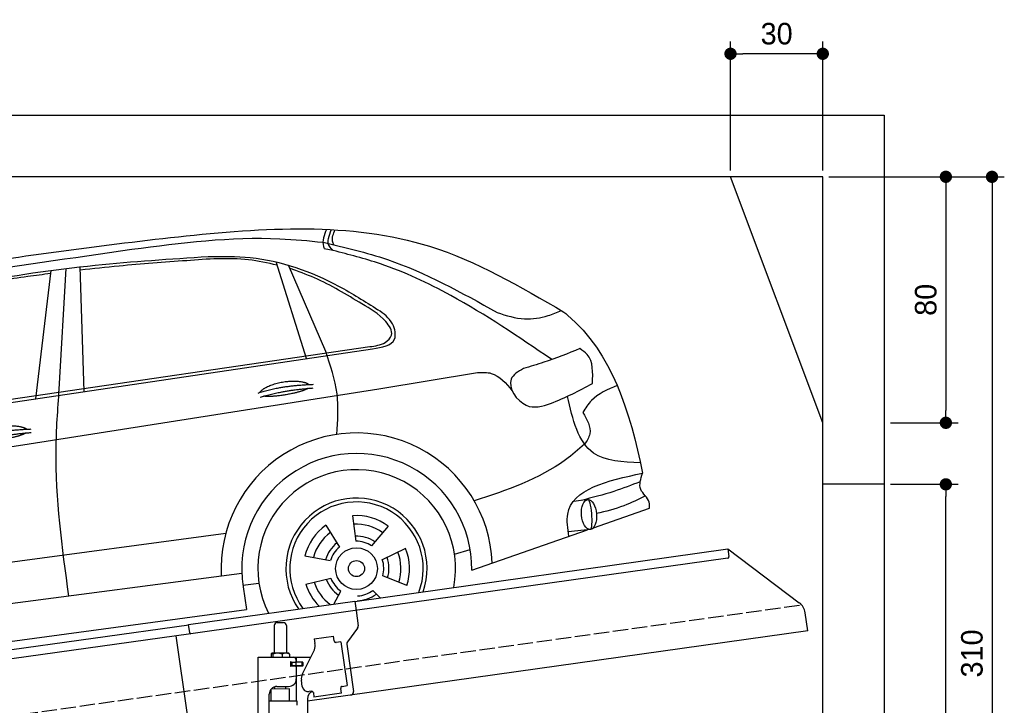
# Model space of a CAD drawing. Extents: x -511 to 5890, y -590 to 5261.
# Tile 5 of 5: x 2690 to 5890, y 3031 to 5261. Entities that reach past the tile are written whole.
import ezdxf

# ---------------------------------------------------------------- set-up
doc = ezdxf.new("R2010")
doc.units = 0
doc.header["$LTSCALE"] = 10
doc.header["$MEASUREMENT"] = 0
doc.linetypes.add('GEN3', pattern=[6.25, 5, -1.25])
doc.layers.get('0').update_dxf_attribs({"linetype": 'CONTINUOUS'})
doc.layers.get('DEFPOINTS').update_dxf_attribs({"linetype": 'CONTINUOUS'})
for name, color, linetype in [('3', 6, 'GEN3'), ('AM_5', 3, 'CONTINUOUS'), ('CAR', 1, 'CONTINUOUS'), ('SICHTBARE_KANTEN_DIN_', 7, 'CONTINUOUS')]:
    doc.layers.add(name, color=color, linetype=linetype)
doc.dimstyles.new('KLAUS_DXF', dxfattribs={"dimscale": 20, "dimtxt": 3.5, "dimasz": 2, "dimexe": 2, "dimexo": 1, "dimgap": 1.5, "dimtad": 1, "dimlfac": 0.1, "dimdsep": 46, "dimtxsty": 'STANDARD', "dimblk": 'DOT', "dimcen": 2, "dimclrd": 256, "dimclre": 256, "dimclrt": 2, "dimadec": 0, "dimazin": 0, "dimtfac": 1, "dimtmove": 2, "dimatfit": 3, "dimfxl": 1, "dimtolj": 1, "dimarcsym": 0})

# ---------------------------------------------------------------- blocks, each defined once
blk = doc.blocks.new('_DOT')
at = {"color": 0, "linetype": 'ByBlock'}
blk.add_line((-0.5, 0), (-1, 0), dxfattribs=at)
at = {"color": 0, "linetype": 'ByBlock', "const_width": 0.5}
blk.add_lwpolyline([(-0.25, 0, 1), (0.25, 0, 1)], format="xyb", close=True, dxfattribs=at)
blk = doc.blocks.new('*D8')
at = {"layer": 'AM_5', "lineweight": -2, "transparency": 16777216}
for p, q in [((5000, 4770), (5000, 5190)), ((5300, 4770), (5300, 5190)), ((5260, 5150), (5040, 5150))]:
    blk.add_line(p, q, dxfattribs=at)
at = {"layer": 'DEFPOINTS', "color": 0, "transparency": 16777216}
for p in [(5000, 5150), (5000, 4750), (5300, 4750)]:
    blk.add_point(p, dxfattribs=at)
at = {"layer": 'AM_5', "lineweight": -2, "transparency": 16777216, "xscale": 40, "yscale": 40, "zscale": 40, "rotation": 180}
blk.add_blockref('_DOT', (5000, 5150), dxfattribs=at)
at = {"layer": 'AM_5', "lineweight": -2, "transparency": 16777216, "xscale": 40, "yscale": 40, "zscale": 40}
blk.add_blockref('_DOT', (5300, 5150), dxfattribs=at)
at = {"layer": 'AM_5', "color": 2, "transparency": 16777216, "insert": (5150, 5215), "char_height": 70, "attachment_point": 5}
blk.add_mtext('\\A1;30', dxfattribs=at)
blk = doc.blocks.new('*D9')
at = {"layer": 'AM_5', "lineweight": -2, "transparency": 16777216}
for p, q in [((5320, 4750), (5740, 4750)), ((5700, 4710), (5700, 3990)), ((5520, 3950), (5740, 3950))]:
    blk.add_line(p, q, dxfattribs=at)
at = {"layer": 'DEFPOINTS', "color": 0, "transparency": 16777216}
for p in [(5300, 4750), (5500, 3950), (5700, 3950)]:
    blk.add_point(p, dxfattribs=at)
at = {"layer": 'AM_5', "lineweight": -2, "transparency": 16777216, "xscale": 40, "yscale": 40, "zscale": 40}
for p, rotation in [((5700, 4750), 90), ((5700, 3950), 270)]:
    blk.add_blockref('_DOT', p, dxfattribs=dict(at, rotation=rotation))
at = {"layer": 'AM_5', "color": 2, "transparency": 16777216, "insert": (5635, 4350), "char_height": 70, "attachment_point": 5, "rotation": 90}
blk.add_mtext('\\A1;80', dxfattribs=at)
blk = doc.blocks.new('*D10')
at = {"layer": 'AM_5', "lineweight": -2, "transparency": 16777216}
for p, q in [((5520, 3750), (5740, 3750)), ((5700, 1690), (5700, 3710)), ((5780, 1650), (5660, 1650))]:
    blk.add_line(p, q, dxfattribs=at)
at = {"layer": 'DEFPOINTS', "color": 0, "transparency": 16777216}
for p in [(5500, 3750), (5700, 3750), (5800, 1650)]:
    blk.add_point(p, dxfattribs=at)
at = {"layer": 'AM_5', "lineweight": -2, "transparency": 16777216, "xscale": 40, "yscale": 40, "zscale": 40}
for p, rotation in [((5700, 3750), 90), ((5700, 1650), 270)]:
    blk.add_blockref('_DOT', p, dxfattribs=dict(at, rotation=rotation))
at = {"layer": 'AM_5', "color": 2, "transparency": 16777216, "insert": (5635, 2700), "char_height": 70, "attachment_point": 5, "rotation": 90}
blk.add_mtext('\\A1;210', dxfattribs=at)
blk = doc.blocks.new('*D12')
at = {"layer": 'AM_5', "lineweight": -2, "transparency": 16777216}
for p, q in [((5320, 4750), (5890, 4750)), ((5850, 4710), (5850, 1690)), ((5820, 1650), (5890, 1650))]:
    blk.add_line(p, q, dxfattribs=at)
at = {"layer": 'DEFPOINTS', "color": 0, "transparency": 16777216}
for p in [(5300, 4750), (5800, 1650), (5850, 1650)]:
    blk.add_point(p, dxfattribs=at)
at = {"layer": 'AM_5', "lineweight": -2, "transparency": 16777216, "xscale": 40, "yscale": 40, "zscale": 40}
for p, rotation in [((5850, 4750), 90), ((5850, 1650), 270)]:
    blk.add_blockref('_DOT', p, dxfattribs=dict(at, rotation=rotation))
at = {"layer": 'AM_5', "color": 2, "transparency": 16777216, "insert": (5785, 3200), "char_height": 70, "attachment_point": 5, "rotation": 90}
blk.add_mtext('\\A1;310', dxfattribs=at)
blk = doc.blocks.new('Car_K')
at = {"layer": 'CAR'}
for p, q in [((6251.6, 3328.5), (6222.3, 3334.3)), ((5361.4, 2878), (5383.3, 3270)), ((5442.5, 2870), (5429.2, 3275.3)), ((6164.8, 2977.2), (6066.2, 3291.5)), ((6227.4, 2999.5), (6106, 3280.8)), ((5285.1, 2846.6), (5334.8, 3263.8)), ((4395.3, 2725.6), (6371, 3016)), ((4457.7, 2723.8), (6379.4, 3009)), ((6400, 2878.8), (6721.1, 2932)), ((7078, 2518.3), (7033.7, 2512.4)), ((6314.8, 2466), (6325.8, 2382.9)), ((7097.5, 2427), (7280.2, 2490.6)), ((6228, 2434.9), (6272.4, 2363.7)), ((3981.4, 2150.9), (5902.5, 2408.8)), ((6430.7, 2432.2), (6376.7, 2368)), ((6702.2, 2289.4), (7078.6, 2420.4)), ((7088.7, 2421.6), (7015.7, 2413.2)), ((6487.1, 2359.3), (6411.4, 2323.1)), ((6646.2, 2340.6), (6697.1, 2356)), ((6160, 2335.1), (6242.5, 2319.9)), ((5954.6, 2278.4), (3966.6, 2017.9)), ((5958.2, 2240.3), (6010.5, 2246.7)), ((6162.8, 2243), (6244.2, 2263.2)), ((6490.7, 2238.6), (6413, 2270.1)), ((5959, 2235.1), (5969.5, 2160.9)), ((6253.6, 2178.8), (6276.6, 2221.2)), ((6404.1, 2198.9), (6381, 2223.2)), ((3987.9, 1892.3), (5969.5, 2160.9))]:
    blk.add_line(p, q, dxfattribs=at)
for radius in [67.9, 26.2]:
    blk.add_circle((6327.5, 2294.1), radius, dxfattribs=at)
for centre, radius, start, end in [((6328.2, 2294.5), 440.8, 2.3474, 183.225), ((6328.2, 2294.5), 373.9, 359.2176, 189.1412), ((6328.2, 2294.5), 321.3, 348.8956, 206.9157), ((6327.5, 2294.1), 229.5, 340.8187, 214.9011), ((6327.5, 2294.1), 216.8, 339.0715, 216.627), ((6327.5, 2294.1), 172.4, 53.2193, 94.2205), ((6327.5, 2294.1), 172.4, 125.2193, 166.2205), ((6327.5, 2294.1), 144.5, 53.86, 93.5798), ((6327.5, 2294.1), 144.5, 125.86, 165.5798), ((6328.2, 2294.5), 104.9, 127.8414, 164.3757), ((6328.2, 2294.5), 104.9, 55.5455, 92.5344), ((6327.5, 2294.1), 88.8, 56.352, 91.0878), ((6327.5, 2294.1), 88.8, 128.352, 163.0878), ((6327.5, 2294.1), 144.5, 341.86, 21.5798), ((6327.5, 2294.1), 172.4, 341.2193, 22.2205), ((6327.5, 2294.1), 88.8, 344.352, 19.0878), ((6328.2, 2294.5), 104.9, 342.9932, 20.0652), ((6327.5, 2294.1), 172.4, 197.2193, 225.0433), ((6327.5, 2294.1), 144.5, 197.86, 233.9391), ((6328.2, 2294.5), 104.9, 199.4717, 235.8081), ((6327.5, 2294.1), 88.8, 200.352, 235.0878), ((6328.2, 2294.5), 104.9, 270.9476, 307.6161), ((6327.5, 2294.1), 88.8, 272.352, 307.0878)]:
    blk.add_arc(centre, radius, start, end, dxfattribs=at)
blk.add_ellipse((7083.4, 2469.9), major_axis=(3.9, -48.6), ratio=0.501954, dxfattribs=at)
blk.add_ellipse((7084.2, 2470), major_axis=(-3.9, 48.6), ratio=0.168571, start_param=3.202195, end_param=6.343787, dxfattribs=at)
for points, degree, knots in [([(4960.4, 3268.4), (5220.3, 3306.4), (5747.3, 3383.4), (6478.6, 3434.2), (6859.6, 3211.3), (7001.7, 3128.2)], 3, [0, 0, 0, 0, 795.09308, 1612.404872, 2098.463299, 2098.463299, 2098.463299, 2098.463299]), ([(6230.2, 3397), (6226.2, 3388.1), (6218.4, 3370.6), (6217.5, 3347.9), (6221.5, 3336.7), (6222.3, 3334.3)], 3, [0, 0, 0, 0, 29.24014, 57.403103, 64.873278, 64.873278, 64.873278, 64.873278]), ([(6251.6, 3328.5), (6246.9, 3333.1), (6228.6, 3350.7), (6238.7, 3376.8), (6246.3, 3396.3)], 3, [0, 0, 0, 0, 18.755669, 72.745333, 72.745333, 72.745333, 72.745333]), ([(6253.7, 3347.2), (6252.2, 3350.9), (6246.1, 3366.6), (6252.6, 3383), (6257.6, 3395.6)], 3, [0, 0, 0, 0, 11.706548, 49.786773, 49.786773, 49.786773, 49.786773]), ([(5597.3, 3332.3), (5757.8, 3353.3), (5965, 3380.3), (6172, 3360), (6218.7, 3355.4)], 3, [0, 0, 0, 0, 482.524461, 623.054485, 623.054485, 623.054485, 623.054485]), ([(4341, 2940.3), (4474.3, 3042.3), (4677, 3197.5), (5124.5, 3264.4), (5403, 3304.4), (5597.3, 3332.3)], 3, [0, 0, 0, 0, 491.496147, 747.712732, 1339.159351, 1339.159351, 1339.159351, 1339.159351]), ([(6218.7, 3355.4), (6289.3, 3338.9), (6488.9, 3292.1), (6668.7, 3191.7), (6784.9, 3126.8)], 3, [0, 0, 0, 0, 216.617018, 612.994024, 612.994024, 612.994024, 612.994024]), ([(6962, 2973.9), (6854.9, 3047), (6678.6, 3167.2), (6435.7, 3281.1), (6303.2, 3315.2), (6251.6, 3328.5)], 3, [0, 0, 0, 0, 388.888323, 639.530882, 799.103011, 799.103011, 799.103011, 799.103011]), ([(4486.6, 2990.7), (4545.8, 3035.8), (4651.4, 3116.2), (4859.3, 3171.2), (5126.1, 3235.8), (5464.3, 3284.2), (5722.9, 3301), (5845.3, 3309)], 3, [0, 0, 0, 0, 220.805775, 393.417908, 637.451139, 1046.907631, 1414.974246, 1414.974246, 1414.974246, 1414.974246]), ([(6069.6, 3280.7), (6038.8, 3288), (5942.4, 3308.2), (5768.6, 3294.5), (5586.9, 3281.8), (5471.6, 3269.2), (5429.6, 3264.6)], 3, [41.799079, 41.799079, 41.799079, 41.799079, 136.523198, 337.310325, 558.263041, 685.022454, 685.022454, 685.022454, 685.022454]), ([(5845.3, 3309), (5891.1, 3309.7), (6037.8, 3311.7), (6228.6, 3242.9), (6355.3, 3162.5), (6397.2, 3136)], 3, [0, 0, 0, 0, 136.913576, 439.008029, 587.851019, 587.851019, 587.851019, 587.851019]), ([(6345.3, 3154.6), (6295.1, 3185.2), (6220, 3230.8), (6137.6, 3260.7), (6110.4, 3270.6)], 3, [0, 0, 0, 0, 175.790338, 262.536589, 262.536589, 262.536589, 262.536589]), ([(5333.6, 3253.4), (5308.7, 3250.3), (5223.6, 3239.4), (5062.6, 3213.6), (4929, 3179.4), (4854.3, 3160.3)], 3, [96.627312, 96.627312, 96.627312, 96.627312, 171.985535, 353.964722, 585.294651, 585.294651, 585.294651, 585.294651]), ([(6371, 3016), (6388.2, 3018.1), (6415.7, 3021.6), (6452, 3057), (6412.6, 3116.7), (6372.3, 3139.4), (6345.3, 3154.6)], 3, [0, 0, 0, 0, 51.553973, 82.995085, 130.366625, 226.749074, 226.749074, 226.749074, 226.749074]), ([(6379.4, 3009), (6410.9, 3013.8), (6462.8, 3021.8), (6447.5, 3100.7), (6415.4, 3123.2), (6397.2, 3136)], 3, [0, 0, 0, 0, 78.119579, 128.2441, 194.566021, 194.566021, 194.566021, 194.566021]), ([(6784.9, 3126.8), (6814.2, 3117.2), (6868.4, 3099.5), (6941.3, 3111.8), (6979.4, 3127.2), (6993.7, 3132.9)], 3, [0, 0, 0, 0, 91.341985, 168.592505, 214.832146, 214.832146, 214.832146, 214.832146]), ([(7001.7, 3128.2), (7005.6, 3125), (7157.9, 3000.5), (7215.5, 2805.5), (7257.5, 2604.7)], 3, [0, 0, 0, 0, 15.036615, 589.271901, 589.271901, 589.271901, 589.271901]), ([(7053.5, 3009.3), (7014.7, 2993.7), (6954.4, 2969.4), (6892.1, 2951.2), (6870, 2944.7)], 3, [0, 0, 0, 0, 125.442917, 194.674449, 194.674449, 194.674449, 194.674449]), ([(7094.4, 2896), (7096, 2931.7), (7098.1, 2978.9), (7062.2, 3003.4), (7053.5, 3009.3)], 3, [0, 0, 0, 0, 95.768478, 126.246125, 126.246125, 126.246125, 126.246125]), ([(6263.4, 2730.5), (6266.6, 2774.9), (6273.1, 2867), (6243, 2954.3), (6227.4, 2999.5)], 3, [0, 0, 0, 0, 132.240957, 273.943093, 273.943093, 273.943093, 273.943093]), ([(6870, 2944.7), (6852.9, 2934.7), (6803.9, 2906.2), (6870.6, 2803.9), (6984.7, 2837.1), (7050.9, 2872.6), (7094.4, 2896)], 3, [0, 0, 0, 0, 52.903265, 151.334808, 229.980054, 381.029092, 381.029092, 381.029092, 381.029092]), ([(6721.1, 2932), (6736.6, 2932.4), (6782.5, 2933.5), (6813.2, 2896.8), (6833.7, 2872.3)], 3, [0, 0, 0, 0, 44.647461, 133.10462, 133.10462, 133.10462, 133.10462]), ([(6014.1, 2867), (6017.5, 2875.2), (6041.7, 2892.6), (6095.5, 2909.5), (6142.4, 2906.4), (6167.5, 2897.5), (6172.8, 2892.9), (6173, 2892.7)], 5, [0.0314681, 0.0314681, 0.0314681, 0.0314681, 0.0314681, 0.0314681, 0.300106, 0.500106, 0.5095952, 0.5095952, 0.5095952, 0.5095952, 0.5095952, 0.5095952]), ([(7175.1, 2889.2), (7144, 2876.3), (7097.8, 2857.1), (7072, 2815.5), (7063.5, 2801.9)], 3, [0, 0, 0, 0, 97.204919, 144.463419, 144.463419, 144.463419, 144.463419]), ([(3091.3, 2219.7), (3169.4, 2269.8), (3429.6, 2436.6), (4576, 2588.6), (5593.2, 2750.5), (6400, 2878.8)], 3, [0, 0, 0, 0, 276.230985, 920.854723, 3391.651354, 3391.651354, 3391.651354, 3391.651354]), ([(5392.7, 2204.8), (5371, 2363.1), (5340.3, 2587.2), (5356.6, 2812.1), (5361.4, 2878)], 3, [0, 0, 0, 0, 477.207835, 675.36922, 675.36922, 675.36922, 675.36922]), ([(6169.7, 2880.1), (6166.3, 2877.9), (6149.5, 2869.6), (6116.3, 2861), (6070, 2853.2), (6038.6, 2852.3), (6025.3, 2854.9)], 5, [0.6133618, 0.6133618, 0.6133618, 0.6133618, 0.6133618, 0.6133618, 0.700106, 0.9252293, 0.9252293, 0.9252293, 0.9252293, 0.9252293, 0.9252293]), ([(7250.4, 2638), (7193.2, 2640.7), (7061.6, 2646.7), (7030.5, 2779.2), (7013, 2854.2)], 3, [0, 0, 0, 0, 155.770402, 358.836919, 358.836919, 358.836919, 358.836919]), ([(7063.5, 2801.9), (7077, 2778.2), (7097.4, 2742.3), (7076.2, 2709.6), (7069, 2698.4)], 3, [0, 0, 0, 0, 73.173803, 110.898164, 110.898164, 110.898164, 110.898164]), ([(5096.6, 2721.7), (5100.1, 2730), (5124.3, 2747.3), (5178.1, 2764.2), (5225, 2761.1), (5250, 2752.2), (5255.3, 2747.7), (5255.6, 2747.5)], 5, [0.0314681, 0.0314681, 0.0314681, 0.0314681, 0.0314681, 0.0314681, 0.300106, 0.500106, 0.5095952, 0.5095952, 0.5095952, 0.5095952, 0.5095952, 0.5095952]), ([(5252.3, 2734.9), (5248.8, 2732.7), (5232.1, 2724.4), (5198.9, 2715.8), (5152.6, 2708), (5121.2, 2707.1), (5107.9, 2709.7)], 5, [0.6133618, 0.6133618, 0.6133618, 0.6133618, 0.6133618, 0.6133618, 0.700106, 0.9252293, 0.9252293, 0.9252293, 0.9252293, 0.9252293, 0.9252293]), ([(7069, 2698.4), (7048.7, 2681), (6945.9, 2592.6), (6815.2, 2549.1), (6710.3, 2514.2)], 3, [0, 0, 0, 0, 79.931742, 405.379961, 405.379961, 405.379961, 405.379961]), ([(7017.6, 2399.2), (7014.1, 2424.5), (6997.2, 2547.2), (7142.3, 2579.3), (7257.5, 2604.7)], 3, [0, 0, 0, 0, 72.166123, 349.847067, 349.847067, 349.847067, 349.847067]), ([(7280.2, 2490.6), (7280.4, 2497.2), (7281.2, 2520.9), (7239.5, 2549.6), (7251.4, 2586), (7257.5, 2604.7)], 3, [0, 0, 0, 0, 19.254038, 69.185953, 122.618833, 122.618833, 122.618833, 122.618833]), ([(7249.7, 2576.3), (7221.3, 2565.4), (7158.7, 2541.4), (7093.9, 2524.8), (7058.5, 2515.7)], 3, [0, 0, 0, 0, 91.392243, 200.73761, 200.73761, 200.73761, 200.73761]), ([(7266.4, 2530.5), (7243.6, 2519.1), (7192.9, 2493.8), (7137.9, 2480.2), (7107.7, 2472.8)], 3, [0, 0, 0, 0, 76.497102, 169.362963, 169.362963, 169.362963, 169.362963])]:
    blk.add_open_spline(points, degree=degree, knots=knots, dxfattribs=at)
for points in [[(6008.1, 2865), (6081.4, 2889.7), (6187.9, 2893.3)], [(6014.6, 2851.8), (6086.7, 2874), (6187, 2881.6)], [(5090.7, 2719.8), (5164, 2744.5), (5270.4, 2748.1)], [(5097.2, 2706.5), (5169.3, 2728.8), (5269.6, 2736.4)]]:
    blk.add_open_spline(points, degree=2, dxfattribs=at)

msp = doc.modelspace()

# ---------------------------------------------------------------- linework, layer by layer
for p, q in [((-199.991, 4950), (5499.993, 4950)), ((5499.993, 4950), (5499.993, 1650)), ((5300, 4750), (0, 4750)), ((5300, 3950), (5000, 4750)), ((5300, -100), (5300, 4750)), ((5499.993, 3750), (5300, 3750)), ((3778.536, 3369.409), (4991.614, 3539.896)), ((4991.614, 3539.896), (4995.093, 3515.139)), ((4991.614, 3539.896), (5223.551, 3365.119)), ((4990.838, 3509.492), (3779.74, 3339.283)), ((3238.7, 3294.55), (3778.396, 3370.399)), ((3778.396, 3370.399), (3782.711, 3339.701)), ((3779.74, 3339.283), (3245.986, 3264.269)), ((3782.711, 3339.701), (3789.789, 3289.338)), ((5251.225, 3273.433), (5242.973, 3332.146)), ((3526.724, 3300.64), (3546.724, 3300.64)), ((760, 2945.181), (3238.84, 3293.559)), ((3242.597, 3266.822), (3238.7, 3294.55)), ((3516.724, 3290.64), (3516.724, 3200.64)), ((3556.724, 3290.64), (3556.724, 3200.64)), ((5251.225, 3273.433), (3624.724, 3044.844)), ((3787.873, 3281.928), (3754.559, 3237.719)), ((3245.986, 3264.269), (760, 2914.886)), ((3234.638, 3000.119), (3198.453, 3257.589)), ((3646.667, 3247.873), (3709.054, 3256.641)), ((3646.667, 3247.873), (3648.894, 3232.029)), ((3711.28, 3240.797), (3709.054, 3256.641)), ((3711.28, 3240.797), (3711.42, 3239.807)), ((3717.067, 3235.551), (3718.057, 3235.69)), ((3733.901, 3237.917), (3718.057, 3235.69)), ((3733.901, 3237.917), (3753.942, 3095.319)), ((3527.505, 3200.64), (3509.532, 3200.64)), ((3554.552, 3200.64), (3527.505, 3200.64)), ((3564.224, 3200.64), (3554.552, 3200.64)), ((3608.539, 3133.529), (3646.01, 3207.069)), ((3649.484, 3227.83), (3648.894, 3232.029)), ((3752.643, 3230.309), (3774.334, 3075.968)), ((3464.724, 3187.64), (3636.11, 3187.64)), ((3464.724, 2807.64), (3464.724, 3187.64)), ((3506.807, 3198.184), (3506.807, 3187.64)), ((3512.547, 3198.184), (3512.547, 3187.64)), ((3542.464, 3198.184), (3542.464, 3187.64)), ((3566.641, 3198.184), (3566.641, 3187.64)), ((3573.37, 3171.64), (3569.724, 3171.64)), ((3570.724, 3161.785), (3570.724, 3168.994)), ((3573.37, 3171.64), (3585.724, 3171.64)), ((3573.724, 3171.64), (3573.724, 3159.64)), ((3587.724, 3171.64), (3585.724, 3171.64)), ((3587.724, 3171.64), (3588.724, 3171.64)), ((3588.724, 3177.64), (3588.724, 3174.64)), ((3589.448, 3171.64), (3588.724, 3171.64)), ((3588.724, 3159.64), (3588.724, 3171.64)), ((3607.001, 3171.64), (3589.448, 3171.64)), ((3589.724, 3172.14), (3589.724, 3187.64)), ((3608.724, 3172.14), (3589.724, 3172.14)), ((3607.001, 3171.64), (3607.724, 3171.64)), ((3607.724, 3159.64), (3607.724, 3171.64)), ((3609.724, 3171.14), (3609.724, 3160.14)), ((3607.724, 3159.64), (3569.858, 3159.64)), ((3585.724, 3159.14), (3573.37, 3159.14)), ((3588.724, 3156.14), (3588.724, 3117.64)), ((3589.724, 3044.659), (3589.724, 3159.14)), ((3608.724, 3159.14), (3589.724, 3159.14)), ((3607.848, 3092.963), (3605.065, 3112.769)), ((3566.722, 3084.641), (3506.722, 3083.885)), ((3506.724, 3044.688), (3506.722, 3083.885)), ((3518.732, 3084.037), (3518.724, 3091.64)), ((3525.724, 3092.64), (3563.724, 3092.64)), ((3554.726, 3084.49), (3554.724, 3092.64)), ((3566.722, 3044.643), (3566.722, 3084.641)), ((3638.359, 3077.055), (3630.437, 3075.941)), ((3644.006, 3072.799), (3646.094, 3057.945)), ((3732.852, 3087.305), (3732.991, 3086.315)), ((3735.218, 3070.471), (3732.991, 3086.315)), ((3738.098, 3093.092), (3737.108, 3092.953)), ((3738.098, 3093.092), (3753.942, 3095.319)), ((3500.724, 2810.64), (3500.724, 3067.64)), ((3591.724, 3044.643), (3500.724, 3044.643)), ((3591.725, 3031.375), (3591.724, 3044.643)), ((3624.724, 3052.64), (3624.724, 1944.272)), ((3735.218, 3070.471), (3646.094, 3057.945))]:
    msp.add_line(p, q)
msp.add_polyline3d([(3644.003, 3072.803, 0), (3644.003, 3072.803, 0), (3644.003, 3072.813, 0), (3644.003, 3072.823, 0), (3644.003, 3072.833, 0), (3644.003, 3072.833, 0), (3644.003, 3072.843, 0), (3644.003, 3072.853, 0), (3643.993, 3072.863, 0), (3643.993, 3072.863, 0), (3643.993, 3072.873, 0), (3643.993, 3072.883, 0), (3643.993, 3072.893, 0), (3643.993, 3072.903, 0), (3643.993, 3072.903, 0), (3643.993, 3072.913, 0), (3643.983, 3072.923, 0), (3643.983, 3072.933, 0), (3643.983, 3072.933, 0), (3643.983, 3072.943, 0), (3643.983, 3072.953, 0), (3643.983, 3072.963, 0), (3643.983, 3072.963, 0), (3643.983, 3072.973, 0), (3643.973, 3072.983, 0), (3643.973, 3072.993, 0), (3643.973, 3073.003, 0), (3643.973, 3073.003, 0), (3643.973, 3073.013, 0), (3643.973, 3073.023, 0), (3643.973, 3073.033, 0), (3643.963, 3073.033, 0), (3643.963, 3073.043, 0), (3643.963, 3073.053, 0), (3643.963, 3073.063, 0), (3643.963, 3073.063, 0), (3643.963, 3073.073, 0), (3643.953, 3073.083, 0), (3643.953, 3073.093, 0), (3643.953, 3073.103, 0), (3643.953, 3073.103, 0), (3643.953, 3073.113, 0), (3643.953, 3073.123, 0), (3643.953, 3073.133, 0), (3643.943, 3073.133, 0), (3643.943, 3073.143, 0), (3643.943, 3073.153, 0), (3643.943, 3073.163, 0), (3643.943, 3073.163, 0), (3643.943, 3073.173, 0), (3643.933, 3073.183, 0), (3643.933, 3073.193, 0), (3643.933, 3073.203, 0), (3643.933, 3073.203, 0), (3643.933, 3073.213, 0), (3643.933, 3073.223, 0), (3643.923, 3073.233, 0), (3643.923, 3073.233, 0), (3643.923, 3073.243, 0), (3643.923, 3073.253, 0), (3643.923, 3073.263, 0), (3643.913, 3073.273, 0), (3643.913, 3073.273, 0), (3643.913, 3073.283, 0), (3643.913, 3073.293, 0), (3643.913, 3073.303, 0), (3643.903, 3073.303, 0), (3643.903, 3073.313, 0), (3643.903, 3073.323, 0), (3643.903, 3073.333, 0), (3643.903, 3073.333, 0), (3643.903, 3073.343, 0), (3643.893, 3073.353, 0), (3643.893, 3073.363, 0), (3643.893, 3073.373, 0), (3643.893, 3073.373, 0), (3643.893, 3073.383, 0), (3643.883, 3073.393, 0), (3643.883, 3073.403, 0), (3643.883, 3073.403, 0), (3643.883, 3073.413, 0), (3643.873, 3073.423, 0), (3643.873, 3073.433, 0), (3643.873, 3073.433, 0), (3643.873, 3073.443, 0), (3643.873, 3073.453, 0), (3643.863, 3073.463, 0), (3643.863, 3073.473, 0), (3643.863, 3073.473, 0), (3643.863, 3073.483, 0), (3643.863, 3073.493, 0), (3643.853, 3073.503, 0), (3643.853, 3073.503, 0), (3643.853, 3073.513, 0), (3643.853, 3073.523, 0), (3643.843, 3073.533, 0), (3643.843, 3073.533, 0), (3643.843, 3073.543, 0), (3643.843, 3073.553, 0), (3643.833, 3073.563, 0), (3643.833, 3073.573, 0), (3643.833, 3073.573, 0), (3643.833, 3073.583, 0), (3643.833, 3073.593, 0), (3643.823, 3073.603, 0), (3643.823, 3073.603, 0), (3643.823, 3073.613, 0), (3643.823, 3073.623, 0), (3643.813, 3073.633, 0), (3643.813, 3073.633, 0), (3643.813, 3073.643, 0), (3643.813, 3073.653, 0), (3643.803, 3073.663, 0), (3643.803, 3073.673, 0), (3643.803, 3073.673, 0), (3643.803, 3073.683, 0), (3643.793, 3073.693, 0), (3643.793, 3073.703, 0), (3643.793, 3073.703, 0), (3643.793, 3073.713, 0), (3643.783, 3073.723, 0), (3643.783, 3073.733, 0), (3643.783, 3073.733, 0), (3643.773, 3073.743, 0), (3643.773, 3073.753, 0), (3643.773, 3073.763, 0), (3643.773, 3073.763, 0), (3643.763, 3073.773, 0)])
for centre, radius, start, end in [((4990.142, 3514.443), 5, 278, 8), ((5193.46, 3325.187), 50, 8, 53), ((3526.724, 3290.64), 10, 90, 180), ((3546.724, 3290.64), 10, 0, 90), ((3779.886, 3287.946), 10, 323, 8), ((3716.371, 3240.503), 5, 188, 278), ((3762.545, 3231.701), 10, 143, 188), ((3510.046, 3197.934), 2.754, 100.76608, 142.434274), ((3509.589, 3198.547), 2.094, 44.84476, 91.561935), ((3527.414, 3153.271), 47.367, 71.474333, 108.335359), ((3554.481, 3169.304), 31.336, 67.161985, 112.719952), ((3561.191, 3195.234), 6.199, 28.413387, 60.706774), ((3614.824, 3222.959), 35, 333, 8), ((3515.193, 3193.096), 9.808, 138.356376, 148.753006), ((3505.549, 3194.088), 8.108, 30.33762, 47.053163), ((3570.724, 3171.64), 1, 48.590378, 221.409622), ((3567.724, 3168.994), 3, 0, 41.409622), ((3573.37, 3174.64), 3, 228.590378, 270), ((3578.724, 3177.64), 10, 0, 90), ((3585.724, 3174.64), 3, 270, 0), ((3608.724, 3171.14), 1, 0, 90), ((3570.724, 3159.14), 1, 138.590378, 311.409622), ((3567.724, 3161.785), 3, 318.590378, 0), ((3573.37, 3156.14), 3, 90, 131.409622), ((3585.724, 3156.14), 3, 0, 90), ((3608.724, 3160.14), 1, 270, 0), ((3563.724, 3117.64), 25, 270, 0), ((3639.724, 3117.64), 35, 153, 188), ((3525.724, 3067.64), 25, 90, 180), ((3627.654, 3095.747), 20, 188, 278), ((3649.724, 3052.64), 25, 108.64725, 180), ((3639.055, 3072.103), 5, 19.536959, 98), ((3737.804, 3088.001), 5, 98, 188), ((3764.431, 3074.576), 10, 278, 8)]:
    msp.add_arc(centre, radius, start, end)
at = {"layer": '3'}
msp.add_line((223.409, 2654.675), (5230.817, 3358.42), dxfattribs=at)
at = {"layer": 'SICHTBARE_KANTEN_DIN_'}
msp.add_arc((3245.568, 3267.24), 3, 188, 278, dxfattribs=at)

# ---------------------------------------------------------------- block references
at = {"layer": 'CAR'}
msp.add_blockref('Car_K', (-2543.239, 1181.9), dxfattribs=at)

# ---------------------------------------------------------------- dimensions: what is measured, and where the dimension line sits
at = {"layer": 'AM_5'}
dim = msp.add_linear_dim(base=(5000, 5150), p1=(5300, 4750), p2=(5000, 4750), dimstyle='KLAUS_DXF', override={"dimtzin": 7}, dxfattribs=at)
dim.commit()
dim.dimension.update_dxf_attribs({"geometry": '*D8', "text_midpoint": (5150, 5215)})
for base, p1, p2, picture, middle in [((5699.993, 3950), (5300, 4750), (5499.993, 3950), '*D9', (5634.993, 4350)), ((5699.993, 3750), (5800, 1650), (5499.993, 3750), '*D10', (5634.993, 2700))]:
    dim = msp.add_linear_dim(base=base, p1=p1, p2=p2, angle=90, dimstyle='KLAUS_DXF', override={"dimtzin": 7}, dxfattribs=at)
    dim.commit()
    dim.dimension.update_dxf_attribs({"geometry": picture, "text_midpoint": middle})
dim = msp.add_linear_dim(base=(5849.993, 1650), p1=(5300, 4750), p2=(5800, 1650), angle=90, dimstyle='KLAUS_DXF', dxfattribs=at)
dim.commit()
dim.dimension.update_dxf_attribs({"geometry": '*D12', "text_midpoint": (5784.993, 3200)})

doc.saveas('drawing.dxf')
